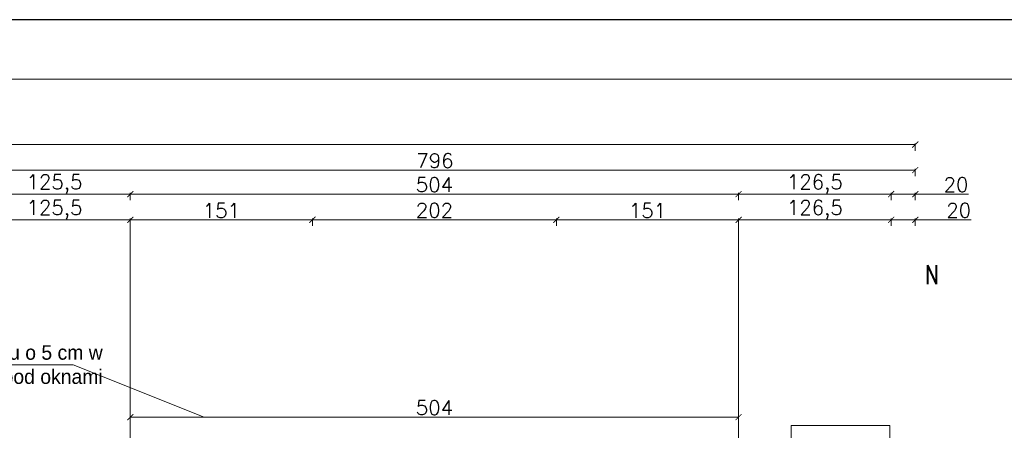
# Model space of a CAD drawing. Header units: millimetres. Extents: x -740 to 33545, y -26688 to 22494.
# Tile 187 of 256: x 11160 to 11976, y 11498 to 11838. Entities that reach past the tile are written whole.
import ezdxf
from ezdxf.lldxf.tags import DXFTag

# ---------------------------------------------------------------- set-up
doc = ezdxf.new("R2010")
doc.units = ezdxf.units.MM
doc.header["$MEASUREMENT"] = 0
doc.layers.get('Defpoints').update_dxf_attribs({"color": 252})
doc.layers.add('a3', color=252, linetype='Continuous', lineweight=30, plot=False)
for name, color, linetype, lineweight in [('linia opisowa', 252, 'Continuous', 9), ('Nowe_820-G Rysunki Obrazki_Nr_pióra__1', 252, 'Continuous', 13), ('wymiarowanie', 252, 'Continuous', 9)]:
    doc.layers.add(name, color=color, linetype=linetype, lineweight=lineweight)
doc.styles.add('ROMANS', font='romans')
doc.styles.add('styl2', font='simplex.shx')
doc.styles.add('STYL_AUTOMATYCZNY_2', font='txt', dxfattribs={"width": 0.771777})
tags = doc.linetypes.add('ICAD_ISO03W100', pattern=[30, 12, -18]).pattern_tags.tags
tags[6:7] = [DXFTag(74, 4), DXFTag(75, 0), DXFTag(340, '0'), DXFTag(46, 1.0), DXFTag(50, 0.0), DXFTag(44, 0.0), DXFTag(45, 0.0)]
tags[4:5] = [DXFTag(74, 4), DXFTag(75, 0), DXFTag(340, '0'), DXFTag(46, 1.0), DXFTag(50, 0.0), DXFTag(44, 0.0), DXFTag(45, 0.0)]
doc.dimstyles.new('Skala 1-50', dxfattribs={"dimtxt": 12, "dimasz": 5, "dimexe": 1, "dimexo": 1, "dimgap": 1.5, "dimtad": 1, "dimdec": 1, "dimrnd": 0.5, "dimtxsty": 'styl2', "dimblk": 'ARCHTICK', "dimcen": 5, "dimadec": 0, "dimazin": 0, "dimtfac": 1, "dimtdec": 1, "dimtmove": 1, "dimatfit": 3, "dimldrblk": 'ARCHTICK', "dimfxl": 0, "dimlwd": -1, "dimlwe": -1, "dimarcsym": 0})

# ---------------------------------------------------------------- blocks, each defined once
blk = doc.blocks.new('_ArchTick')
at = {"color": 0, "linetype": 'ByBlock', "const_width": 0.15}
blk.add_lwpolyline([(-0.5, -0.5), (0.5, 0.5)], dxfattribs=at)
blk = doc.blocks.new('*D1889')
at = {"layer": 'Defpoints', "color": 0}
for p in [(11755.87, 11508.86), (11251.87, 11399.5), (11755.87, 11399.5)]:
    blk.add_point(p, dxfattribs=at)
at = {"layer": 'wymiarowanie', "color": 0}
for p, q in [((11251.87, 11503.86), (11251.87, 11509.86)), ((11251.87, 11508.86), (11755.87, 11508.86)), ((11755.87, 11503.86), (11755.87, 11509.86))]:
    blk.add_line(p, q, dxfattribs=at)
at = {"layer": 'wymiarowanie', "color": 0, "xscale": 5, "yscale": 5, "zscale": 5, "rotation": 180}
blk.add_blockref('_ArchTick', (11251.87, 11508.86), dxfattribs=at)
at = {"layer": 'wymiarowanie', "color": 0, "xscale": 5, "yscale": 5, "zscale": 5}
blk.add_blockref('_ArchTick', (11755.87, 11508.86), dxfattribs=at)
at = {"layer": 'wymiarowanie', "color": 0, "insert": (11503.87, 11516.66), "char_height": 12, "attachment_point": 5, "style": 'styl2'}
blk.add_mtext('504', dxfattribs=at)
blk = doc.blocks.new('*D2082')
at = {"layer": 'Defpoints', "color": 0}
for p in [(11251.87, 11672.24), (11251.87, 11394.5), (11126.25, 11374.5)]:
    blk.add_point(p, dxfattribs=at)
at = {"layer": 'wymiarowanie', "color": 0}
for p, q in [((11126.25, 11667.24), (11126.25, 11673.24)), ((11126.25, 11672.24), (11251.87, 11672.24)), ((11251.87, 11667.24), (11251.87, 11673.24))]:
    blk.add_line(p, q, dxfattribs=at)
at = {"layer": 'wymiarowanie', "color": 0, "xscale": 5, "yscale": 5, "zscale": 5, "rotation": 180}
blk.add_blockref('_ArchTick', (11126.25, 11672.24), dxfattribs=at)
at = {"layer": 'wymiarowanie', "color": 0, "xscale": 5, "yscale": 5, "zscale": 5}
blk.add_blockref('_ArchTick', (11251.87, 11672.24), dxfattribs=at)
at = {"layer": 'wymiarowanie', "color": 0, "insert": (11189.06, 11680.59), "char_height": 12, "attachment_point": 5, "style": 'styl2'}
blk.add_mtext('125,5', dxfattribs=at)
blk = doc.blocks.new('*D2083')
at = {"layer": 'Defpoints', "color": 0}
for p in [(11402.81, 11672.24), (11251.87, 11394.5), (11402.81, 11394.5)]:
    blk.add_point(p, dxfattribs=at)
at = {"layer": 'wymiarowanie', "color": 0}
for p, q in [((11251.87, 11667.24), (11251.87, 11673.24)), ((11251.87, 11672.24), (11402.81, 11672.24)), ((11402.81, 11667.24), (11402.81, 11673.24))]:
    blk.add_line(p, q, dxfattribs=at)
at = {"layer": 'wymiarowanie', "color": 0, "xscale": 5, "yscale": 5, "zscale": 5, "rotation": 180}
blk.add_blockref('_ArchTick', (11251.87, 11672.24), dxfattribs=at)
at = {"layer": 'wymiarowanie', "color": 0, "xscale": 5, "yscale": 5, "zscale": 5}
blk.add_blockref('_ArchTick', (11402.81, 11672.24), dxfattribs=at)
at = {"layer": 'wymiarowanie', "color": 0, "insert": (11327.34, 11679.89), "char_height": 12, "attachment_point": 5, "style": 'styl2'}
blk.add_mtext('151', dxfattribs=at)
blk = doc.blocks.new('*D2084')
at = {"layer": 'Defpoints', "color": 0}
for p in [(11604.93, 11672.24), (11402.81, 11394.5), (11604.93, 11394.5)]:
    blk.add_point(p, dxfattribs=at)
at = {"layer": 'wymiarowanie', "color": 0}
for p, q in [((11402.81, 11667.24), (11402.81, 11673.24)), ((11402.81, 11672.24), (11604.93, 11672.24)), ((11604.93, 11667.24), (11604.93, 11673.24))]:
    blk.add_line(p, q, dxfattribs=at)
at = {"layer": 'wymiarowanie', "color": 0, "xscale": 5, "yscale": 5, "zscale": 5, "rotation": 180}
blk.add_blockref('_ArchTick', (11402.81, 11672.24), dxfattribs=at)
at = {"layer": 'wymiarowanie', "color": 0, "xscale": 5, "yscale": 5, "zscale": 5}
blk.add_blockref('_ArchTick', (11604.93, 11672.24), dxfattribs=at)
at = {"layer": 'wymiarowanie', "color": 0, "insert": (11503.87, 11680.04), "char_height": 12, "attachment_point": 5, "style": 'styl2'}
blk.add_mtext('202', dxfattribs=at)
blk = doc.blocks.new('*D2085')
at = {"layer": 'Defpoints', "color": 0}
for p in [(11755.87, 11672.24), (11604.93, 11394.5), (11755.87, 11394.5)]:
    blk.add_point(p, dxfattribs=at)
at = {"layer": 'wymiarowanie', "color": 0}
for p, q in [((11604.93, 11667.24), (11604.93, 11673.24)), ((11604.93, 11672.24), (11755.87, 11672.24)), ((11755.87, 11667.24), (11755.87, 11673.24))]:
    blk.add_line(p, q, dxfattribs=at)
at = {"layer": 'wymiarowanie', "color": 0, "xscale": 5, "yscale": 5, "zscale": 5, "rotation": 180}
blk.add_blockref('_ArchTick', (11604.93, 11672.24), dxfattribs=at)
at = {"layer": 'wymiarowanie', "color": 0, "xscale": 5, "yscale": 5, "zscale": 5}
blk.add_blockref('_ArchTick', (11755.87, 11672.24), dxfattribs=at)
at = {"layer": 'wymiarowanie', "color": 0, "insert": (11680.4, 11679.89), "char_height": 12, "attachment_point": 5, "style": 'styl2'}
blk.add_mtext('151', dxfattribs=at)
blk = doc.blocks.new('*D2086')
at = {"layer": 'Defpoints', "color": 0}
for p in [(11882.33, 11672.24), (11755.87, 11394.5), (11882.33, 11374.5)]:
    blk.add_point(p, dxfattribs=at)
at = {"layer": 'wymiarowanie', "color": 0}
for p, q in [((11755.87, 11667.24), (11755.87, 11673.24)), ((11755.87, 11672.24), (11882.33, 11672.24)), ((11882.33, 11667.24), (11882.33, 11673.24))]:
    blk.add_line(p, q, dxfattribs=at)
at = {"layer": 'wymiarowanie', "color": 0, "xscale": 5, "yscale": 5, "zscale": 5, "rotation": 180}
blk.add_blockref('_ArchTick', (11755.87, 11672.24), dxfattribs=at)
at = {"layer": 'wymiarowanie', "color": 0, "xscale": 5, "yscale": 5, "zscale": 5}
blk.add_blockref('_ArchTick', (11882.33, 11672.24), dxfattribs=at)
at = {"layer": 'wymiarowanie', "color": 0, "insert": (11819.1, 11680.59), "char_height": 12, "attachment_point": 5, "style": 'styl2'}
blk.add_mtext('126,5', dxfattribs=at)
blk = doc.blocks.new('*D2087')
at = {"layer": 'Defpoints', "color": 0}
for p in [(11902.33, 11672.24), (11902.33, 11394.5), (11882.33, 11374.5)]:
    blk.add_point(p, dxfattribs=at)
at = {"layer": 'wymiarowanie', "color": 0}
for p, q in [((11882.33, 11667.24), (11882.33, 11673.24)), ((11882.33, 11672.24), (11902.33, 11672.24)), ((11902.33, 11667.24), (11902.33, 11673.24)), ((11902.33, 11672.24), (11948.54, 11672.24))]:
    blk.add_line(p, q, dxfattribs=at)
at = {"layer": 'wymiarowanie', "color": 0, "xscale": 5, "yscale": 5, "zscale": 5, "rotation": 180}
blk.add_blockref('_ArchTick', (11882.33, 11672.24), dxfattribs=at)
at = {"layer": 'wymiarowanie', "color": 0, "xscale": 5, "yscale": 5, "zscale": 5}
blk.add_blockref('_ArchTick', (11902.33, 11672.24), dxfattribs=at)
at = {"layer": 'wymiarowanie', "color": 0, "insert": (11938.31, 11680.04), "char_height": 12, "attachment_point": 5, "style": 'styl2'}
blk.add_mtext('20', dxfattribs=at)
blk = doc.blocks.new('*D2091')
at = {"layer": 'Defpoints', "color": 0}
for p in [(11251.87, 11693.5), (11126.25, 11667.24), (11251.87, 11667.24)]:
    blk.add_point(p, dxfattribs=at)
at = {"layer": 'wymiarowanie', "color": 0}
for p, q in [((11126.25, 11688.5), (11126.25, 11694.5)), ((11126.25, 11693.5), (11251.87, 11693.5)), ((11251.87, 11688.5), (11251.87, 11694.5))]:
    blk.add_line(p, q, dxfattribs=at)
at = {"layer": 'wymiarowanie', "color": 0, "xscale": 5, "yscale": 5, "zscale": 5, "rotation": 180}
blk.add_blockref('_ArchTick', (11126.25, 11693.5), dxfattribs=at)
at = {"layer": 'wymiarowanie', "color": 0, "xscale": 5, "yscale": 5, "zscale": 5}
blk.add_blockref('_ArchTick', (11251.87, 11693.5), dxfattribs=at)
at = {"layer": 'wymiarowanie', "color": 0, "insert": (11189.06, 11701.84), "char_height": 12, "attachment_point": 5, "style": 'styl2'}
blk.add_mtext('125,5', dxfattribs=at)
blk = doc.blocks.new('*D2092')
at = {"layer": 'Defpoints', "color": 0}
for p in [(11755.87, 11693.5), (11251.87, 11667.24), (11755.87, 11667.24)]:
    blk.add_point(p, dxfattribs=at)
at = {"layer": 'wymiarowanie', "color": 0}
for p, q in [((11251.87, 11688.5), (11251.87, 11694.5)), ((11251.87, 11693.5), (11755.87, 11693.5)), ((11755.87, 11688.5), (11755.87, 11694.5))]:
    blk.add_line(p, q, dxfattribs=at)
at = {"layer": 'wymiarowanie', "color": 0, "xscale": 5, "yscale": 5, "zscale": 5, "rotation": 180}
blk.add_blockref('_ArchTick', (11251.87, 11693.5), dxfattribs=at)
at = {"layer": 'wymiarowanie', "color": 0, "xscale": 5, "yscale": 5, "zscale": 5}
blk.add_blockref('_ArchTick', (11755.87, 11693.5), dxfattribs=at)
at = {"layer": 'wymiarowanie', "color": 0, "insert": (11503.87, 11701.3), "char_height": 12, "attachment_point": 5, "style": 'styl2'}
blk.add_mtext('504', dxfattribs=at)
blk = doc.blocks.new('*D2093')
at = {"layer": 'Defpoints', "color": 0}
for p in [(11882.33, 11693.5), (11755.87, 11667.24), (11882.33, 11667.24)]:
    blk.add_point(p, dxfattribs=at)
at = {"layer": 'wymiarowanie', "color": 0}
for p, q in [((11755.87, 11688.5), (11755.87, 11694.5)), ((11755.87, 11693.5), (11882.33, 11693.5)), ((11882.33, 11688.5), (11882.33, 11694.5))]:
    blk.add_line(p, q, dxfattribs=at)
at = {"layer": 'wymiarowanie', "color": 0, "xscale": 5, "yscale": 5, "zscale": 5, "rotation": 180}
blk.add_blockref('_ArchTick', (11755.87, 11693.5), dxfattribs=at)
at = {"layer": 'wymiarowanie', "color": 0, "xscale": 5, "yscale": 5, "zscale": 5}
blk.add_blockref('_ArchTick', (11882.33, 11693.5), dxfattribs=at)
at = {"layer": 'wymiarowanie', "color": 0, "insert": (11819.1, 11701.84), "char_height": 12, "attachment_point": 5, "style": 'styl2'}
blk.add_mtext('126,5', dxfattribs=at)
blk = doc.blocks.new('*D2094')
at = {"layer": 'Defpoints', "color": 0}
for p in [(11902.33, 11693.5), (11882.33, 11667.24), (11902.33, 11667.24)]:
    blk.add_point(p, dxfattribs=at)
at = {"layer": 'wymiarowanie', "color": 0}
for p, q in [((11882.33, 11688.5), (11882.33, 11694.5)), ((11882.33, 11693.5), (11902.33, 11693.5)), ((11902.33, 11688.5), (11902.33, 11694.5)), ((11902.33, 11693.5), (11946.31, 11693.5))]:
    blk.add_line(p, q, dxfattribs=at)
at = {"layer": 'wymiarowanie', "color": 0, "xscale": 5, "yscale": 5, "zscale": 5, "rotation": 180}
blk.add_blockref('_ArchTick', (11882.33, 11693.5), dxfattribs=at)
at = {"layer": 'wymiarowanie', "color": 0, "xscale": 5, "yscale": 5, "zscale": 5}
blk.add_blockref('_ArchTick', (11902.33, 11693.5), dxfattribs=at)
at = {"layer": 'wymiarowanie', "color": 0, "insert": (11936.07, 11701.3), "char_height": 12, "attachment_point": 5, "style": 'styl2'}
blk.add_mtext('20', dxfattribs=at)
blk = doc.blocks.new('*D2095')
at = {"layer": 'Defpoints', "color": 0}
for p in [(11106.25, 11713.46), (11106.25, 11688.5), (11902.33, 11688.5)]:
    blk.add_point(p, dxfattribs=at)
at = {"layer": 'wymiarowanie', "color": 0}
for p, q in [((11106.25, 11708.46), (11106.25, 11714.46)), ((11902.33, 11713.46), (11106.25, 11713.46)), ((11902.33, 11708.46), (11902.33, 11714.46))]:
    blk.add_line(p, q, dxfattribs=at)
at = {"layer": 'wymiarowanie', "color": 0, "xscale": 5, "yscale": 5, "zscale": 5, "rotation": 180}
blk.add_blockref('_ArchTick', (11106.25, 11713.46), dxfattribs=at)
at = {"layer": 'wymiarowanie', "color": 0, "xscale": 5, "yscale": 5, "zscale": 5}
blk.add_blockref('_ArchTick', (11902.33, 11713.46), dxfattribs=at)
at = {"layer": 'wymiarowanie', "color": 0, "insert": (11504.29, 11721.26), "char_height": 12, "attachment_point": 5, "style": 'styl2'}
blk.add_mtext('796', dxfattribs=at)
blk = doc.blocks.new('*D2096')
at = {"layer": 'Defpoints', "color": 0}
for p in [(11902.33, 11734.47), (8867.19, 11672.24), (11902.33, 11672.24)]:
    blk.add_point(p, dxfattribs=at)
at = {"layer": 'wymiarowanie', "color": 0}
for p, q in [((8867.19, 11729.47), (8867.19, 11735.47)), ((8867.19, 11734.47), (11902.33, 11734.47)), ((11902.33, 11729.47), (11902.33, 11735.47))]:
    blk.add_line(p, q, dxfattribs=at)
at = {"layer": 'wymiarowanie', "color": 0, "xscale": 5, "yscale": 5, "zscale": 5, "rotation": 180}
blk.add_blockref('_ArchTick', (8867.19, 11734.47), dxfattribs=at)
at = {"layer": 'wymiarowanie', "color": 0, "xscale": 5, "yscale": 5, "zscale": 5}
blk.add_blockref('_ArchTick', (11902.33, 11734.47), dxfattribs=at)
at = {"layer": 'wymiarowanie', "color": 0, "insert": (10384.76, 11742.27), "char_height": 12, "attachment_point": 5, "style": 'styl2'}
blk.add_mtext('3035', dxfattribs=at)

msp = doc.modelspace()

# ---------------------------------------------------------------- linework, layer by layer
at = {"layer": 'a3'}
msp.add_lwpolyline([(13075.31, 8867.94), (13075.31, 11837.94), (8325.31, 11837.94), (8325.31, 8867.94), (13075.31, 8867.94)], dxfattribs=at)
at = {"layer": 'linia opisowa'}
msp.add_lwpolyline([(11799.42, 11419.98), (11881.36, 11419.98), (11881.36, 11501.91), (11799.42, 11501.91), (11799.42, 11419.98)], dxfattribs=at)
at = {"layer": 'wymiarowanie', "linetype": 'ICAD_ISO03W100', "ltscale": 0.2}
for p, q in [((11251.87, 11667.24), (11251.87, 11394.5)), ((11755.87, 11667.24), (11755.87, 11376.45))]:
    msp.add_line(p, q, dxfattribs=at)
at = {"layer": 'wymiarowanie'}
for q in [(10897.8, 11552.03), (11312.95, 11508.86)]:
    msp.add_line((11204.64, 11552.03), q, dxfattribs=at)
msp.add_lwpolyline([(13026.2, 8917.05), (13026.2, 11788.83), (8374.42, 11788.83), (8374.42, 8917.05)], close=True, dxfattribs=at)

# ---------------------------------------------------------------- texts
at = {"layer": 'Nowe_820-G Rysunki Obrazki_Nr_pióra__1', "linetype": 'Continuous', "lineweight": 13, "insert": (11910.36, 11618.98), "char_height": 15.6988, "attachment_point": 7, "rotation": 0.38607, "style": 'STYL_AUTOMATYCZNY_2'}
msp.add_mtext('\\A1;{\\pql;\\fRomanS|b0|i0|c0|p0;\\W0.771777;N}', dxfattribs=at)
at = {"layer": 'wymiarowanie', "linetype": 'Continuous', "insert": (11229.02, 11568.38), "char_height": 12, "width": 327.6277, "attachment_point": 3, "style": 'ROMANS'}
msp.add_mtext('{\\fCentury Gothic|b0|i0|c238|p0;Pogrubienie warstwy styropianu o 5 cm }{\\fCentury Gothic|b0|i0|c238|p0;w pasie nad i pod oknami }', dxfattribs=at)

# ---------------------------------------------------------------- dimensions: what is measured, and where the dimension line sits
at = {"layer": 'wymiarowanie'}
for base, p1, p2, picture, middle in [((11902.33, 11734.47), (8867.19, 11672.24), (11902.33, 11672.24), '*D2096', (10384.76, 11742.27)), ((11106.25, 11713.46), (11902.33, 11688.5), (11106.25, 11688.5), '*D2095', (11504.29, 11721.26)), ((11251.87, 11693.5), (11126.25, 11667.24), (11251.87, 11667.24), '*D2091', (11189.06, 11701.84)), ((11755.87, 11693.5), (11251.87, 11667.24), (11755.87, 11667.24), '*D2092', (11503.87, 11701.3)), ((11882.33, 11693.5), (11755.87, 11667.24), (11882.33, 11667.24), '*D2093', (11819.1, 11701.84)), ((11251.87, 11672.24), (11126.25, 11374.5), (11251.87, 11394.5), '*D2082', (11189.06, 11680.59)), ((11402.81, 11672.24), (11251.87, 11394.5), (11402.81, 11394.5), '*D2083', (11327.34, 11679.89)), ((11604.93, 11672.24), (11402.81, 11394.5), (11604.93, 11394.5), '*D2084', (11503.87, 11680.04)), ((11755.87, 11672.24), (11604.93, 11394.5), (11755.87, 11394.5), '*D2085', (11680.4, 11679.89)), ((11882.33, 11672.24), (11755.87, 11394.5), (11882.33, 11374.5), '*D2086', (11819.1, 11680.59)), ((11755.87, 11508.86), (11251.87, 11399.5), (11755.87, 11399.5), '*D1889', (11503.87, 11516.66))]:
    dim = msp.add_linear_dim(base=base, p1=p1, p2=p2, dimstyle='Skala 1-50', dxfattribs=at)
    dim.commit()
    dim.dimension.update_dxf_attribs({"geometry": picture, "text_midpoint": middle})
for base, p1, p2, picture, middle in [((11902.33, 11693.5), (11882.33, 11667.24), (11902.33, 11667.24), '*D2094', (11936.07, 11695.02)), ((11902.33, 11672.24), (11882.33, 11374.5), (11902.33, 11394.5), '*D2087', (11938.31, 11667.15))]:
    dim = msp.add_linear_dim(base=base, p1=p1, p2=p2, dimstyle='Skala 1-50', dxfattribs=at)
    dim.commit()
    dim.dimension.update_dxf_attribs({"geometry": picture, "text_midpoint": middle, "dimtype": 160})

doc.saveas('drawing.dxf')
